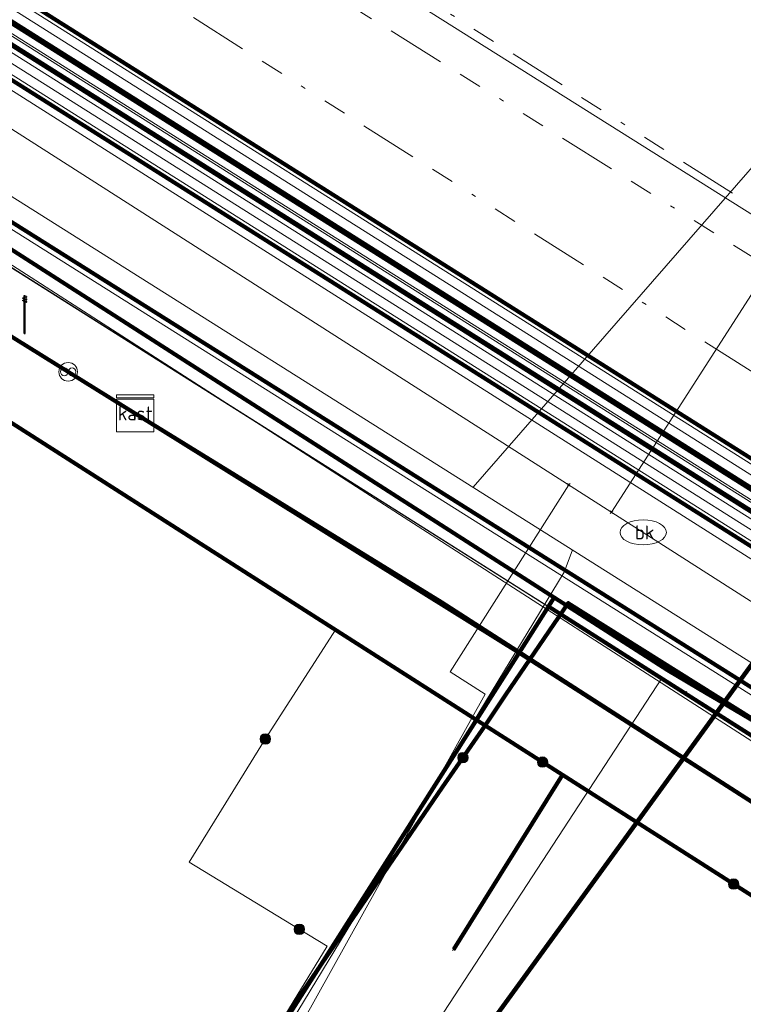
# Model space of a CAD drawing. Header units: metres. Extents: x 153756 to 154348, y 463867 to 464433.
# Tile 16 of 76: x 153898 to 153914, y 464110 to 464131. Entities that reach past the tile are written whole.
import ezdxf
from ezdxf.enums import TextEntityAlignment as Align
from ezdxf.lldxf.tags import DXFTag

# ---------------------------------------------------------------- set-up
doc = ezdxf.new("R2010")
doc.units = ezdxf.units.M
doc.header["$LTSCALE"] = 0.5
doc.linetypes.add('RI-OVERIG-SO', pattern=[17, 5, -2, 2, -2, 0, -2, 2, -2])
doc.layers.get('0').update_dxf_attribs({"linetype": 'CONTINUOUS'})
for name, color, linetype, lineweight in [('B-PV-KL-DATA_COAXKABEL_10_ZIGGO BV-G', 90, 'KL-DATA-SO', 18), ('B-PV-KL-DATA_COAXKABEL_17_ZIGGO BV-G', 90, 'KL-DATA-SO', 18), ('B-PV-KL-DATA_COAXKABEL_42_ZIGGO BV-G', 90, 'KL-DATA-SO', 18), ('B-PV-KL-DATA_COAXKABEL_7_ZIGGO BV-G', 90, 'KL-DATA-SO', 18), ('B-PV-KL-DATA_DUCT_ZIGGO BV-G', 90, 'CONTINUOUS', 100), ('B-PV-KL-DATA_EUROFIBER NEDERLAND BV-G', 90, 'KL-DATA-SO', 18), ('B-PV-KL-DATA_HULPSTUK_EUROFIBER NEDERLAND BV-S', 90, 'CONTINUOUS', 25), ('B-PV-KL-DATA_HULPSTUK_KPN BV-S', 90, 'CONTINUOUS', 25), ('B-PV-KL-DATA_HULPSTUK_ZIGGO BV-S', 90, 'CONTINUOUS', 25), ('B-PV-KL-DATA_KABELBED_KPN BV-G', 90, 'CONTINUOUS', 100), ('B-PV-KL-DATA_KABELBED_ZIGGO BV-G', 90, 'CONTINUOUS', 100), ('B-PV-KL-DATA_MANTELBUIS_FORE FREEDOM BV-G', 90, 'CONTINUOUS', 100), ('B-PV-KL-DATA_MANTELBUIS_ZIGGO BV-G', 90, 'CONTINUOUS', 100), ('B-PV-KL-DATA_REGGEFIBER OPERATOR BV-G', 90, 'KL-DATA-SO', 18), ('B-PV-KL-DATA_STEDIN NETBEHEER BV-G', 90, 'KL-DATA-SO', 18), ('B-PV-KL-ET_HS_50 KV_STEDIN NETBEHEER BV-G', 10, 'KL-HS-SO', 18), ('B-PV-KL-ET_HS_MANTELBUIS_POLYETHYLEEN PE_110_STEDIN NETBEHEER BV-G', 10, 'CONTINUOUS', 100), ('B-PV-KL-ET_HS_MANTELBUIS_POLYETHYLEEN PE_125_STEDIN NETBEHEER BV-G', 10, 'CONTINUOUS', 100), ('B-PV-KL-ET_LS_400 V_STEDIN NETBEHEER BV-G', 190, 'KL-LS-SO', 18), ('B-PV-KL-ET_LS_GEMEENTE AMERSFOORT-S', 190, 'CONTINUOUS', 25), ('B-PV-KL-ET_LS_HULPSTUK_STEDIN NETBEHEER BV-S', 190, 'CONTINUOUS', 25), ('B-PV-KL-ET_LS_MANTELBUIS_POLYETHYLEEN PE_110_STEDIN NETBEHEER BV-G', 190, 'CONTINUOUS', 100), ('B-PV-KL-ET_LS_MANTELBUIS_POLYETHYLEEN PE_125_STEDIN NETBEHEER BV-G', 190, 'CONTINUOUS', 100), ('B-PV-KL-ET_MS_MANTELBUIS_POLYETHYLEEN PE_110_STEDIN NETBEHEER BV-G', 130, 'CONTINUOUS', 100), ('B-PV-KL-ET_MS_MANTELBUIS_POLYETHYLEEN PE_125_STEDIN NETBEHEER BV-G', 130, 'CONTINUOUS', 100), ('B-PV-KL-GAS_LD_GRIJS GIETIJZER_222_STEDIN NETBEHEER BV-G', 50, 'KL-GAS_LD-SO', 18), ('B-PV-KL-GAS_LD_POLYETHYLEEN PE_32_STEDIN NETBEHEER BV-G', 50, 'KL-GAS_LD-SO', 18), ('B-PV-KL-GAS_LD_POLYETHYLEEN PE_40_STEDIN NETBEHEER BV-G', 50, 'KL-GAS_LD-SO', 18), ('B-PV-KL-WATER_150_VITENS-G', 170, 'KL-WATER-SO', 18), ('B-PV-KL-WATER_25_VITENS-G', 170, 'KL-WATER-SO', 18), ('B-PV-KL-WATER_28_VITENS-G', 170, 'KL-WATER-SO', 18), ('B-PV-KL-WATER_HULPSTUK_VITENS-S', 170, 'CONTINUOUS', 25), ('B-PV-KL-WATER_VITENS-S', 170, 'CONTINUOUS', 25), ('B-PV-OG-INFO_STEDIN NETBEHEER BV-G', 7, 'CONTINUOUS', 18), ('B-PV-OG-INFO_VITENS-S', 7, 'CONTINUOUS', 25), ('B-PV-OG-INFO_WARMTEBEDRIJF EDE-GV', 7, 'CONTINUOUS', 18), ('B-PV-RI-VRIJVERVAL_BETON_2000_GEMEENTE AMERSFOORT-G', 210, 'RI-OVERIG-SO', 18), ('B-PV-RI-VRIJVERVAL_BETON_300_GEMEENTE AMERSFOORT-G', 210, 'RI-OVERIG-SO', 18), ('B-PV-RI-VRIJVERVAL_BETON_600_GEMEENTE AMERSFOORT-G', 210, 'RI-OVERIG-SO', 18)]:
    doc.layers.add(name, color=color, linetype=linetype, lineweight=lineweight)
doc.styles.add('NLCS-ISO', font='txt')
tags = doc.linetypes.add('KL-DATA-SO', pattern='A,4,-1,[101,NLCS.SHX,S=0.5,R=0,X=0,Y=0],-1,4,-1,["D",Standard,S=1,R=0,X=-0.25,Y=-0.5],-1.5', length=12.5).pattern_tags.tags
tags[18] = DXFTag(74, 10)
tags = doc.linetypes.add('KL-GAS_LD-SO', pattern='A,4,-1,[69,NLCS.SHX,S=0.5,R=0,X=0,Y=0],-1,4,-1,["L",Standard,S=1,R=0,X=0.25,Y=-0.5],-2', length=13).pattern_tags.tags
tags[18] = DXFTag(74, 10)
tags = doc.linetypes.add('KL-HS-SO', pattern='A,4,-1,[103,NLCS.SHX,S=0.75,R=0,X=0,Y=0],-1,4,-1,["H",Standard,S=1,R=0,X=0,Y=-0.5],-2', length=13).pattern_tags.tags
tags[18] = DXFTag(74, 10)
tags = doc.linetypes.add('KL-LS-SO', pattern='A,4,-1,[103,NLCS.SHX,S=0.75,R=0,X=0,Y=0],-1,4,-1,["L",Standard,S=1,R=0,X=0,Y=-0.5],-2', length=13).pattern_tags.tags
tags[18] = DXFTag(74, 10)
doc.linetypes.add('KL-WATER-SO', pattern='A,7,-0.5,[168,NLCS.SHX,S=0.75,R=0,X=0.75,Y=0],-2', length=9.5)

# ---------------------------------------------------------------- blocks, each defined once
blk = doc.blocks.new('SKL-WTB_HULP_MOF-SO')
at = {"linetype": 'ByBlock', "lineweight": 18}
h = blk.add_hatch(color=0, dxfattribs=at)
h.dxf.hatch_style = 1
h.paths.add_polyline_path([(-0.5625, 0, 1), (0.5625, 0, 1)])
at = {"color": 0, "linetype": 'ByBlock', "lineweight": 18}
blk.add_circle((0, 0), 0.5625, dxfattribs=at)
at = {"color": 0, "linetype": 'ByBlock', "lineweight": 18, "style": 'NLCS-ISO', "flags": 1}
for tag, p in [('TYPE', (1.5, 0)), ('LABEL', (1.5, -1.5)), ('OMSCHRIJVING', (1.5, -3))]:
    blk.add_attdef(tag, p, '', height=1, dxfattribs=at)
blk = doc.blocks.new('SKL-WTB_HULP_OVERLENGTE-SO')
at = {"color": 0, "linetype": 'ByBlock', "lineweight": 18}
for centre, radius in [((0, 0), 1), ((-0.42, 0), 0.417), ((0.42, 0), 0.417)]:
    blk.add_circle(centre, radius, dxfattribs=at)
at = {"color": 0, "linetype": 'ByBlock', "lineweight": 18, "style": 'NLCS-ISO', "flags": 1}
for tag, p in [('TYPE', (1.5, 0)), ('LABEL', (1.5, -1.5)), ('OMSCHRIJVING', (1.5, -3))]:
    blk.add_attdef(tag, p, '', height=1, dxfattribs=at)
blk = doc.blocks.new('SKL-WTB_HULP_KAST-SO')
at = {"color": 0, "linetype": 'ByBlock', "lineweight": 18}
for points in [[(-2, 2), (2, 2), (2, 1.68), (-2, 1.68)], [(-2, 1.52), (2, 1.52), (2, -2), (-2, -2)]]:
    blk.add_lwpolyline(points, close=True, dxfattribs=at)
at = {"color": 0, "linetype": 'ByBlock', "lineweight": 18, "style": 'NLCS-ISO'}
blk.add_text('kast', height=1.5, dxfattribs=at).set_placement((0, 0), align=Align.MIDDLE_CENTER)
at = {"color": 0, "linetype": 'ByBlock', "lineweight": 18, "style": 'NLCS-ISO', "flags": 1}
for tag, p in [('TYPE', (2.5, 0)), ('LABEL', (2.5, -1.5)), ('OMSCHRIJVING', (2.5, -3))]:
    blk.add_attdef(tag, p, '', height=1, dxfattribs=at)
blk = doc.blocks.new('SKL-WATER_BRANDKRAAN_BRANDPUT-SO')
at = {"color": 0, "linetype": 'ByBlock', "lineweight": 18}
blk.add_ellipse((0, 0), major_axis=(2.5, 0), ratio=0.54, dxfattribs=at)
at = {"color": 0, "linetype": 'ByBlock', "lineweight": 18, "style": 'NLCS-ISO'}
blk.add_text('bk', height=1.5, dxfattribs=at).set_placement((0.16, 0), align=Align.MIDDLE_CENTER)
blk = doc.blocks.new('SKL-WTB_HULP_OVERIG-SO')
at = {"color": 0, "linetype": 'ByBlock', "lineweight": 18}
for points in [[(-0.14, 0.14), (0.14, -0.14)], [(0.14, 0.14), (-0.14, -0.14)]]:
    blk.add_lwpolyline(points, dxfattribs=at)
at = {"color": 0, "linetype": 'ByBlock', "lineweight": 18, "style": 'NLCS-ISO', "flags": 1}
for tag, p in [('TYPE', (1.5, 0)), ('LABEL', (1.5, -1.5)), ('OMSCHRIJVING', (1.5, -3))]:
    blk.add_attdef(tag, p, '', height=1, dxfattribs=at)
blk = doc.blocks.new('SKL-ET_LS_MAST-SO')
for p, q in [((-0.05, 2.07), (0.05, 2.07)), ((-0.05, -2), (0.05, -2))]:
    blk.add_line(p, q)
for points in [[(-0.18, 1.76), (-0.22, 1.76), (-0.22, 1.84), (-0.18, 1.84), (-0.18, 1.79)], [(-0.18, 1.49), (-0.22, 1.49), (-0.22, 1.57), (-0.18, 1.57), (-0.18, 1.52)], [(-0.18, 1.79), (-0.05, 1.79)], [(-0.18, 1.76), (-0.05, 1.76)], [(-0.18, 1.52), (-0.05, 1.52)], [(-0.18, 1.49), (-0.05, 1.49)], [(-0.05, -2), (-0.05, 2.07)], [(0.05, -2), (0.05, 2.07)], [(0.18, 1.92), (0.05, 1.92)], [(0.18, 1.89), (0.05, 1.89)], [(0.18, 1.66), (0.05, 1.66)], [(0.18, 1.63), (0.05, 1.63)], [(0.18, 1.39), (0.05, 1.39)], [(0.18, 1.36), (0.05, 1.36)], [(0.18, 1.89), (0.22, 1.89), (0.22, 1.97), (0.18, 1.97), (0.18, 1.92)], [(0.18, 1.63), (0.22, 1.63), (0.22, 1.71), (0.18, 1.71), (0.18, 1.66)], [(0.18, 1.36), (0.22, 1.36), (0.22, 1.44), (0.18, 1.44), (0.18, 1.39)]]:
    blk.add_lwpolyline(points)
blk = doc.blocks.new('SOG-INFO_OVERIG-SO')
at = {"color": 0, "linetype": 'ByBlock', "lineweight": 18}
for points in [[(-0.14, 0.14), (0.14, -0.14)], [(0.14, 0.14), (-0.14, -0.14)]]:
    blk.add_lwpolyline(points, dxfattribs=at)
at = {"color": 0, "linetype": 'ByBlock', "lineweight": 18, "style": 'NLCS-ISO', "flags": 1}
for tag, p in [('TYPE', (1.5, 0)), ('LABEL', (1.5, -1.5)), ('OMSCHRIJVING', (1.5, -3))]:
    blk.add_attdef(tag, p, '', height=1, dxfattribs=at)

msp = doc.modelspace()

# ---------------------------------------------------------------- linework, layer by layer
at = {"layer": 'B-PV-KL-DATA_COAXKABEL_10_ZIGGO BV-G', "ltscale": 0.5, "flags": 128}
for points in [[(153921.457, 464110.952), (153921.767, 464111.44), (153914.683, 464115.945), (153912.432, 464117.272), (153890.618, 464131.247), (153889.753, 464129.89), (153888.85, 464130.489), (153865.98, 464144.862)], [(153921.457, 464110.952), (153921.767, 464111.44), (153914.683, 464115.945), (153912.432, 464117.272), (153890.618, 464131.247), (153889.753, 464129.89), (153888.85, 464130.489), (153865.98, 464144.862)], [(153921.457, 464110.952), (153921.604, 464111.184), (153909.867, 464118.641), (153909.234, 464117.644), (153907.563, 464118.737), (153905.898, 464119.741), (153892.837, 464127.841), (153888.869, 464130.477), (153865.98, 464144.862)]]:
    msp.add_lwpolyline(points, dxfattribs=at)
at = {"layer": 'B-PV-KL-DATA_COAXKABEL_17_ZIGGO BV-G', "ltscale": 0.5, "flags": 128}
for points in [[(153919.76, 464112.039), (153920.067, 464112.521), (153914.683, 464115.945), (153912.432, 464117.272), (153890.044, 464131.615), (153879.959, 464137.873), (153873.073, 464142.258), (153870.471, 464143.941), (153866.833, 464146.207)], [(153921.457, 464110.952), (153921.767, 464111.44), (153914.683, 464115.945), (153912.432, 464117.272), (153890.044, 464131.615), (153879.959, 464137.873), (153873.073, 464142.258), (153870.471, 464143.941), (153866.833, 464146.207)], [(153921.457, 464110.952), (153921.767, 464111.44), (153914.683, 464115.945), (153912.432, 464117.272), (153890.044, 464131.615), (153879.959, 464137.873), (153873.073, 464142.258), (153870.471, 464143.941), (153866.833, 464146.207)], [(153919.76, 464112.039), (153920.067, 464112.521), (153914.683, 464115.945), (153912.432, 464117.272), (153890.618, 464131.247), (153889.753, 464129.89), (153888.85, 464130.489), (153865.98, 464144.862)]]:
    msp.add_lwpolyline(points, dxfattribs=at)
at = {"layer": 'B-PV-KL-DATA_COAXKABEL_42_ZIGGO BV-G', "ltscale": 0.5, "flags": 128}
msp.add_lwpolyline([(153919.76, 464112.039), (153919.49, 464111.614), (153918.716, 464110.414), (153918.348, 464110.648), (153915.932, 464113.356), (153911.047, 464116.458), (153907.563, 464118.737), (153905.898, 464119.741), (153892.837, 464127.841), (153888.869, 464130.477), (153865.98, 464144.862)], dxfattribs=at)
at = {"layer": 'B-PV-KL-DATA_COAXKABEL_7_ZIGGO BV-G', "ltscale": 0.5, "flags": 128}
for points in [[(153866.165, 464137.242), (153865.912, 464137.404), (153869.291, 464142.782), (153888.85, 464130.489), (153889.753, 464129.89), (153890.618, 464131.247), (153912.432, 464117.272), (153914.683, 464115.945), (153921.767, 464111.44), (153921.457, 464110.952)], [(153921.457, 464110.952), (153921.604, 464111.184), (153909.867, 464118.641), (153909.234, 464117.644), (153907.563, 464118.737), (153905.898, 464119.741), (153899.515, 464123.7)]]:
    msp.add_lwpolyline(points, dxfattribs=at)
at = {"layer": 'B-PV-KL-DATA_DUCT_ZIGGO BV-G', "ltscale": 0.5, "flags": 128}
for points in [[(153966.46, 464082.938), (153944.243, 464097.04), (153939.244, 464100.264), (153926.209, 464108.615), (153914.683, 464115.945), (153912.432, 464117.272), (153890.618, 464131.247), (153889.812, 464131.759), (153879.618, 464138.09), (153873.529, 464141.968), (153870.471, 464143.941), (153866.833, 464146.207)], [(153966.46, 464082.938), (153944.243, 464097.04), (153939.244, 464100.264), (153926.209, 464108.615), (153914.683, 464115.945), (153912.432, 464117.272), (153890.618, 464131.247), (153889.812, 464131.759), (153879.618, 464138.09), (153873.529, 464141.968), (153870.471, 464143.941), (153866.833, 464146.207)], [(153966.46, 464082.938), (153944.243, 464097.04), (153939.244, 464100.264), (153926.209, 464108.615), (153914.683, 464115.945), (153912.432, 464117.272), (153890.618, 464131.247), (153889.812, 464131.759), (153879.618, 464138.09), (153873.529, 464141.968), (153870.471, 464143.941), (153866.833, 464146.207)], [(153966.46, 464082.938), (153944.243, 464097.04), (153939.244, 464100.264), (153926.209, 464108.615), (153914.683, 464115.945), (153912.432, 464117.272), (153890.618, 464131.247), (153889.812, 464131.759), (153879.618, 464138.09), (153873.529, 464141.968), (153870.471, 464143.941), (153866.833, 464146.207)], [(153966.46, 464082.938), (153944.243, 464097.04), (153939.244, 464100.264), (153926.209, 464108.615), (153914.683, 464115.945), (153912.432, 464117.272), (153890.618, 464131.247), (153889.812, 464131.759), (153879.618, 464138.09), (153873.529, 464141.968), (153870.471, 464143.941), (153866.833, 464146.207)], [(153966.46, 464082.938), (153944.243, 464097.04), (153939.244, 464100.264), (153926.209, 464108.615), (153914.683, 464115.945), (153912.432, 464117.272), (153890.618, 464131.247), (153889.812, 464131.759), (153879.618, 464138.09), (153873.529, 464141.968), (153870.471, 464143.941), (153866.833, 464146.207)], [(153966.46, 464082.938), (153944.243, 464097.04), (153939.244, 464100.264), (153926.209, 464108.615), (153914.683, 464115.945), (153912.432, 464117.272), (153890.618, 464131.247), (153889.812, 464131.759), (153879.618, 464138.09), (153873.529, 464141.968), (153870.471, 464143.941), (153866.833, 464146.207)], [(153966.46, 464082.938), (153944.243, 464097.04), (153939.244, 464100.264), (153926.209, 464108.615), (153914.683, 464115.945), (153912.432, 464117.272), (153890.618, 464131.247), (153889.812, 464131.759), (153879.618, 464138.09), (153873.529, 464141.968), (153870.471, 464143.941), (153866.833, 464146.207)], [(153966.46, 464082.938), (153944.243, 464097.04), (153939.244, 464100.264), (153926.209, 464108.615), (153914.683, 464115.945), (153912.432, 464117.272), (153890.618, 464131.247), (153889.812, 464131.759), (153879.618, 464138.09), (153873.529, 464141.968), (153870.471, 464143.941), (153866.833, 464146.207)], [(153966.46, 464082.938), (153944.243, 464097.04), (153939.244, 464100.264), (153926.209, 464108.615), (153914.683, 464115.945), (153912.432, 464117.272), (153890.618, 464131.247), (153889.812, 464131.759), (153879.618, 464138.09), (153873.529, 464141.968), (153870.471, 464143.941), (153866.833, 464146.207)], [(153966.46, 464082.938), (153944.243, 464097.04), (153939.244, 464100.264), (153926.209, 464108.615), (153914.683, 464115.945), (153912.432, 464117.272), (153890.618, 464131.247), (153889.812, 464131.759), (153879.618, 464138.09), (153873.529, 464141.968), (153870.471, 464143.941), (153866.833, 464146.207)], [(153973.272, 464077.672), (153973.656, 464078.288), (153966.46, 464082.938), (153944.243, 464097.04), (153939.244, 464100.264), (153926.209, 464108.615), (153914.683, 464115.945), (153912.432, 464117.272), (153890.618, 464131.247), (153889.812, 464131.759), (153879.618, 464138.09), (153873.529, 464141.968), (153870.471, 464143.941), (153866.833, 464146.207)], [(153966.46, 464082.938), (153944.243, 464097.04), (153939.244, 464100.264), (153926.209, 464108.615), (153914.683, 464115.945), (153912.432, 464117.272), (153890.618, 464131.247), (153889.812, 464131.759), (153879.618, 464138.09), (153873.529, 464141.968), (153870.471, 464143.941), (153866.833, 464146.207)], [(153973.272, 464077.672), (153973.656, 464078.288), (153966.46, 464082.938), (153944.243, 464097.04), (153939.244, 464100.264), (153926.209, 464108.615), (153914.683, 464115.945), (153912.432, 464117.272), (153890.618, 464131.247), (153889.812, 464131.759), (153879.618, 464138.09), (153873.529, 464141.968), (153870.471, 464143.941), (153866.833, 464146.207)], [(153973.272, 464077.672), (153973.656, 464078.288), (153971.47, 464079.701), (153926.209, 464108.615), (153914.683, 464115.945), (153912.432, 464117.272), (153890.618, 464131.247), (153879.959, 464137.873), (153866.845, 464146.226)], [(153971.47, 464079.701), (153926.209, 464108.615), (153914.683, 464115.945), (153912.432, 464117.272), (153890.618, 464131.247), (153879.959, 464137.873), (153866.845, 464146.226)], [(153866.845, 464146.226), (153879.959, 464137.873), (153890.618, 464131.247), (153912.432, 464117.272), (153914.683, 464115.945), (153926.209, 464108.615), (153971.47, 464079.701)], [(153865.979, 464144.862), (153876.071, 464138.522), (153889.753, 464129.89), (153890.618, 464131.247), (153912.432, 464117.272), (153914.683, 464115.945), (153920.067, 464112.521), (153919.76, 464112.039)], [(153886.467, 464124.734), (153890.618, 464131.247), (153912.432, 464117.272), (153914.683, 464115.945), (153926.209, 464108.615), (153971.47, 464079.701), (153973.656, 464078.288), (153973.272, 464077.672)], [(153973.272, 464077.672), (153973.656, 464078.288), (153971.47, 464079.701), (153926.209, 464108.615), (153914.683, 464115.945), (153912.432, 464117.272), (153909.992, 464118.835), (153902.735, 464107.415), (153905.353, 464105.753), (153904.655, 464104.656)], [(153973.272, 464077.672), (153972.673, 464076.711), (153961.183, 464084.055), (153951.521, 464089.89), (153943.913, 464096.607), (153939.116, 464100.059), (153909.867, 464118.641), (153902.735, 464107.415), (153905.353, 464105.753), (153904.655, 464104.656)]]:
    msp.add_lwpolyline(points, dxfattribs=at)
at = {"layer": 'B-PV-KL-DATA_EUROFIBER NEDERLAND BV-G', "ltscale": 0.5, "flags": 128}
for points in [[(153973.11, 464077.36), (153972.59, 464077.67), (153972.65, 464079.96), (153971.7, 464080.5), (153967.4, 464083.2), (153944.3, 464097.3), (153917.1, 464115.1), (153888.9, 464132.8), (153884.7, 464135.5), (153867.055, 464146.557)], [(153867.055, 464146.557), (153884.7, 464135.5), (153888.9, 464132.8), (153917.1, 464115.1), (153944.3, 464097.3), (153967.4, 464083.2), (153971.7, 464080.5), (153972.651, 464079.959), (153972.593, 464077.673), (153973.105, 464077.359)], [(153867.055, 464146.557), (153884.7, 464135.5), (153888.9, 464132.8), (153917.1, 464115.1), (153944.3, 464097.3), (153967.4, 464083.2), (153971.7, 464080.5), (153972.65, 464079.96), (153972.59, 464077.67), (153973.11, 464077.36), (153973.62, 464077.05), (153975.55, 464078.18), (153977.2, 464077.2), (153981.4, 464074.6), (153988.6, 464070), (153993.1, 464065.9), (154000, 464059.3), (154019.3, 464040.9), (154026.2, 464036.6), (154030.8, 464033.7), (154039.3, 464028.3), (154056.5, 464017.1), (154069.8, 464003.9), (154072.9, 464000), (154076.1, 463996.1), (154084.6, 463984.2), (154086.6, 463981.4), (154088.6, 463978.6), (154090.6, 463975.8), (154092.5, 463972.9), (154094.3, 463970), (154094.4, 463970), (154101.2, 463958.6), (154104.8, 463951.6), (154104.7, 463951.6), (154105.2, 463950.8), (154107.6, 463946.1), (154109.7, 463941.8), (154109.9, 463941.4), (154113.8, 463933.2), (154119.9, 463920.6), (154124.385, 463911.354)], [(153973.1, 464077.4), (153972.6, 464077.7), (153972.1, 464078), (153971.9, 464078), (153971.7, 464077.9), (153970.6, 464077.1), (153970.4, 464077), (153970.2, 464077), (153970.1, 464077), (153960.6, 464083.1), (153954.1, 464087.4), (153951.4, 464089.7), (153943.8, 464096.4), (153938.8, 464100.4), (153912.8, 464116.8), (153912.3, 464117.1), (153894.7, 464128.2), (153889.4, 464131.8), (153879.9, 464138.1), (153873, 464142.3), (153866.846, 464146.229)], [(153894.71, 464128.21), (153912.31, 464117.096), (153912.823, 464116.782)], [(153902.986, 464101.476), (153904.37, 464103.67), (153904.47, 464103.86), (153904.47, 464104.13), (153904.36, 464104.5), (153904.34, 464104.74), (153904.37, 464104.94), (153912.31, 464117.1), (153912.82, 464116.78), (153938.78, 464100.39), (153943.75, 464096.35), (153951.42, 464089.73), (153954.11, 464087.4), (153960.62, 464083.11), (153970.12, 464077.02), (153970.25, 464076.97), (153970.39, 464076.98), (153970.57, 464077.05), (153971.73, 464077.9), (153971.9, 464077.98), (153972.08, 464077.99), (153972.59, 464077.67), (153973.11, 464077.36)], [(153912.823, 464116.782), (153912.31, 464117.096), (153904.369, 464104.939), (153904.335, 464104.743), (153904.356, 464104.496), (153904.469, 464104.131), (153904.473, 464103.861), (153904.374, 464103.667)], [(153912.823, 464116.782), (153938.777, 464100.389), (153943.755, 464096.352), (153951.419, 464089.727), (153954.109, 464087.401), (153960.619, 464083.111), (153970.123, 464077.016), (153970.248, 464076.972), (153970.394, 464076.978), (153970.569, 464077.054), (153971.729, 464077.9), (153971.9, 464077.983), (153972.082, 464077.986), (153972.593, 464077.673), (153973.105, 464077.359)]]:
    msp.add_lwpolyline(points, dxfattribs=at)
at = {"layer": 'B-PV-KL-DATA_KABELBED_KPN BV-G', "ltscale": 0.5, "flags": 128}
for points in [[(153894.647, 464129.217), (153917.051, 464115.132), (153944.335, 464097.285), (153967.318, 464083.09), (153981.115, 464074.243), (153981.115, 464074.242)], [(153908.506, 464116.078), (153892.852, 464126.071), (153892.733, 464126.147), (153892.7, 464126.168)], [(153908.506, 464116.078), (153908.949, 464116.748), (153910.295, 464118.716), (153920.622, 464112.234), (153929.374, 464106.641), (153927.641, 464103.908)], [(153902.371, 464107.139), (153907.578, 464114.745), (153908.506, 464116.078)], [(153908.506, 464116.078), (153910.173, 464115.014)], [(153907.829, 464111.258), (153910.173, 464115.014)], [(153927.641, 464103.908), (153915.015, 464111.924), (153910.173, 464115.014)]]:
    msp.add_lwpolyline(points, dxfattribs=at)
at = {"layer": 'B-PV-KL-DATA_KABELBED_ZIGGO BV-G', "ltscale": 0.5, "flags": 128}
for points in [[(153909.992, 464118.835), (153890.618, 464131.247)], [(153899.515, 464123.7), (153892.837, 464127.841), (153889.753, 464129.89)], [(153900.959, 464122.804), (153899.515, 464123.7)], [(153909.234, 464117.644), (153900.959, 464122.804)], [(153909.867, 464118.641), (153909.992, 464118.835)], [(153912.432, 464117.272), (153909.992, 464118.835)], [(153909.867, 464118.641), (153909.234, 464117.644)], [(153909.867, 464118.641), (153917.923, 464113.523)], [(153909.234, 464117.644), (153902.735, 464107.415), (153905.353, 464105.753), (153904.655, 464104.656)], [(153915.759, 464113.467), (153909.234, 464117.644)], [(153912.857, 464117.021), (153912.432, 464117.272)], [(153913.282, 464116.771), (153912.857, 464117.021)], [(153913.718, 464116.514), (153913.282, 464116.771)], [(153914.162, 464116.252), (153913.718, 464116.514)]]:
    msp.add_lwpolyline(points, dxfattribs=at)
at = {"layer": 'B-PV-KL-DATA_MANTELBUIS_FORE FREEDOM BV-G', "ltscale": 0.5, "flags": 128}
msp.add_lwpolyline([(153923.6, 464130.25), (153914.599, 464117.88), (153905.597, 464105.513)], dxfattribs=at)
at = {"layer": 'B-PV-KL-DATA_MANTELBUIS_ZIGGO BV-G', "ltscale": 0.5, "flags": 128}
msp.add_lwpolyline([(153915.759, 464113.467), (153907.563, 464118.737), (153900.959, 464122.804)], dxfattribs=at)
at = {"layer": 'B-PV-KL-DATA_REGGEFIBER OPERATOR BV-G', "ltscale": 0.5, "flags": 128}
for points in [[(153988.897, 464056.043), (153990.831, 464058.43), (153991.751, 464060.006), (153991.198, 464062.163), (153990.766, 464062.853), (153990.083, 464063.941), (153986.373, 464067.277), (153984.878, 464068.376), (153982.418, 464069.87), (153979.959, 464071.365), (153977.204, 464072.951), (153974.451, 464074.537), (153972.36, 464075.933), (153970.27, 464077.33), (153967.322, 464079.236), (153964.373, 464081.142), (153959.359, 464084.511), (153954.345, 464087.879), (153952.664, 464088.94), (153950.982, 464090.001), (153947.622, 464093.184), (153944.474, 464096.167), (153944.262, 464096.367), (153941.776, 464098.512), (153939.289, 464100.657), (153919.366, 464113.508), (153890.102, 464131.928), (153880.083, 464138.344), (153873.223, 464142.693), (153870.385, 464144.429), (153867.042, 464146.537)], [(153941.776, 464098.512), (153939.289, 464100.657), (153919.366, 464113.508), (153890.102, 464131.928), (153880.083, 464138.344), (153873.223, 464142.693), (153870.385, 464144.429), (153867.042, 464146.537)]]:
    msp.add_lwpolyline(points, dxfattribs=at)
at = {"layer": 'B-PV-KL-DATA_STEDIN NETBEHEER BV-G', "ltscale": 0.5, "flags": 128}
msp.add_lwpolyline([(153868.933, 464149.518), (153871.207, 464148.082), (153992.997, 464071.272), (154018.009, 464054.721), (154032.252, 464043.728), (154056.605, 464021.476), (154060.747, 464017.144), (154072.629, 464003.712), (154091.833, 463977.529), (154096.909, 463969.797), (154106.625, 463953.097), (154119.665, 463926.186), (154125.852, 463914.072)], dxfattribs=at)
at = {"layer": 'B-PV-KL-ET_HS_50 KV_STEDIN NETBEHEER BV-G', "ltscale": 0.5, "flags": 128}
for points in [[(153869.282, 464150.067), (153871.554, 464148.632), (153993.351, 464071.818), (154018.386, 464055.25), (154032.671, 464044.226), (154057.06, 464021.941), (154061.225, 464017.583), (154073.133, 464004.121), (154092.583, 463978.027), (154097.676, 463970.267), (154107.069, 463953.328), (154120.156, 463926.432), (154126.169, 463914.659)], [(153869.175, 464149.898), (153871.447, 464148.463), (153993.242, 464071.65), (154018.27, 464055.087), (154032.542, 464044.073), (154056.92, 464021.798), (154061.078, 464017.448), (154072.978, 464003.995), (154092.416, 463977.917), (154097.505, 463970.163), (154106.894, 463953.231), (154119.977, 463926.343), (154126.053, 463914.445)], [(154125.88, 463914.125), (154119.709, 463926.209), (154106.626, 463953.097), (154097.251, 463970.004), (154092.16, 463977.76), (154072.745, 464003.806), (154060.857, 464017.245), (154056.71, 464021.583), (154032.349, 464043.843), (154018.096, 464054.843), (153993.079, 464071.398), (153871.287, 464148.209), (153869.014, 464149.645)], [(153869.067, 464149.729), (153871.34, 464148.294), (153993.133, 464071.482), (154018.154, 464054.924), (154032.413, 464043.92), (154056.78, 464021.655), (154060.931, 464017.313), (154072.823, 464003.869), (154092.249, 463977.807), (154097.334, 463970.059), (154106.719, 463953.134), (154119.798, 463926.254), (154125.938, 463914.231)], [(153868.907, 464149.476), (153871.18, 464148.04), (153992.97, 464071.23), (154017.98, 464054.68), (154032.22, 464043.69), (154056.57, 464021.44), (154060.71, 464017.11), (154072.59, 464003.68), (154092, 463977.64), (154097.08, 463969.9), (154106.446, 463953.009), (154119.53, 463926.12), (154125.765, 463913.911)], [(153868.746, 464149.222), (153871.02, 464147.786), (153992.807, 464070.978), (154017.806, 464054.436), (154032.027, 464043.46), (154056.36, 464021.225), (154060.489, 464016.907), (154072.357, 464003.491), (154091.751, 463977.473), (154093.123, 463975.383), (154093.63, 463974.519), (154094.642, 463972.976), (154095.239, 463972.159), (154096.824, 463969.744), (154100.257, 463963.553), (154100.7, 463962.65), (154101.148, 463961.843)], [(154125.65, 463913.697), (154119.351, 463926.031), (154106.266, 463952.921), (154096.909, 463969.796), (154091.84, 463977.52), (154072.435, 464003.554), (154060.563, 464016.975), (154056.43, 464021.297), (154032.091, 464043.537), (154017.864, 464054.517), (153992.861, 464071.062), (153871.073, 464147.871), (153868.799, 464149.307)], [(153868.639, 464149.053), (153870.913, 464147.617), (153992.698, 464070.81), (154017.69, 464054.273), (154031.898, 464043.307), (154056.22, 464021.082), (154060.342, 464016.772), (154072.202, 464003.365), (154091.584, 463977.363), (154094.011, 463973.666)], [(153868.531, 464148.885), (153870.806, 464147.448), (153992.589, 464070.642), (154017.574, 464054.11), (154031.769, 464043.154), (154056.08, 464020.939), (154060.195, 464016.637), (154072.047, 464003.239), (154091.417, 463977.253), (154092.789, 463975.163), (154093.379, 463974.355), (154094.392, 463972.812), (154094.893, 463971.957), (154096.488, 463969.527), (154099.911, 463963.351), (154100.438, 463962.505), (154101.333, 463960.891), (154101.774, 463959.992), (154105.823, 463952.689), (154118.905, 463925.807), (154125.362, 463913.163)]]:
    msp.add_lwpolyline(points, dxfattribs=at)
at = {"layer": 'B-PV-KL-ET_HS_MANTELBUIS_POLYETHYLEEN PE_110_STEDIN NETBEHEER BV-G', "ltscale": 0.5, "flags": 128}
for points in [[(154091.994, 463977.647), (154072.785, 464003.838), (154060.894, 464017.279), (154056.745, 464021.619), (154032.381, 464043.881), (154018.125, 464054.884), (153993.106, 464071.44), (153871.314, 464148.251), (153869.041, 464149.687)], [(153868.826, 464149.349), (153871.1, 464147.913), (153992.888, 464071.104), (154017.893, 464054.558), (154032.123, 464043.575), (154056.465, 464021.333), (154060.6, 464017.009), (154072.473, 464003.586), (154091.672, 463977.411), (154091.994, 463977.647)]]:
    msp.add_lwpolyline(points, dxfattribs=at)
at = {"layer": 'B-PV-KL-ET_HS_MANTELBUIS_POLYETHYLEEN PE_125_STEDIN NETBEHEER BV-G', "ltscale": 0.5, "flags": 128}
msp.add_lwpolyline([(153868.478, 464148.8), (153870.753, 464147.363), (153992.536, 464070.558), (154017.514, 464054.029), (154031.705, 464043.077), (154056.01, 464020.868), (154060.121, 464016.568), (154071.969, 464003.175), (154091.359, 463977.162), (154092.641, 463978.118), (154073.211, 464004.185), (154061.299, 464017.652), (154057.13, 464022.012), (154032.735, 464044.303), (154018.446, 464055.331), (153993.404, 464071.902), (153871.607, 464148.717), (153869.335, 464150.152)], dxfattribs=at)
at = {"layer": 'B-PV-KL-ET_LS_400 V_STEDIN NETBEHEER BV-G', "ltscale": 0.5, "flags": 128}
for points in [[(153997.335, 464067.65), (153950.19, 464096.865), (153942.267, 464101.758), (153927.085, 464111.521), (153876.723, 464143.439), (153868.428, 464148.721)], [(153883.934, 464131.718), (153885.615, 464130.633), (153905.293, 464118.164), (153903.764, 464115.787)], [(153890.89, 464130.758), (153930.004, 464105.603), (153922.319, 464093.495)], [(153903.764, 464115.787), (153902.121, 464113.132), (153904.497, 464111.686)], [(153904.497, 464111.686), (153905.095, 464111.321), (153902.088, 464106.398)]]:
    msp.add_lwpolyline(points, dxfattribs=at)
at = {"layer": 'B-PV-KL-ET_LS_MANTELBUIS_POLYETHYLEEN PE_110_STEDIN NETBEHEER BV-G', "ltscale": 0.5, "flags": 128}
for points in [[(154091.994, 463977.647), (154072.785, 464003.838), (154060.894, 464017.279), (154056.745, 464021.619), (154032.381, 464043.881), (154018.125, 464054.884), (153993.106, 464071.44), (153871.314, 464148.251), (153869.041, 464149.687)], [(153868.826, 464149.349), (153871.1, 464147.913), (153992.888, 464071.104), (154017.893, 464054.558), (154032.123, 464043.575), (154056.465, 464021.333), (154060.6, 464017.009), (154072.473, 464003.586), (154091.672, 463977.411), (154091.994, 463977.647)]]:
    msp.add_lwpolyline(points, dxfattribs=at)
at = {"layer": 'B-PV-KL-ET_LS_MANTELBUIS_POLYETHYLEEN PE_125_STEDIN NETBEHEER BV-G', "ltscale": 0.5, "flags": 128}
msp.add_lwpolyline([(153868.478, 464148.8), (153870.753, 464147.363), (153992.536, 464070.558), (154017.514, 464054.029), (154031.705, 464043.077), (154056.01, 464020.868), (154060.121, 464016.568), (154071.969, 464003.175), (154091.359, 463977.162), (154092.641, 463978.118), (154073.211, 464004.185), (154061.299, 464017.652), (154057.13, 464022.012), (154032.735, 464044.303), (154018.446, 464055.331), (153993.404, 464071.902), (153871.607, 464148.717), (153869.335, 464150.152)], dxfattribs=at)
at = {"layer": 'B-PV-KL-ET_MS_MANTELBUIS_POLYETHYLEEN PE_110_STEDIN NETBEHEER BV-G', "ltscale": 0.5, "flags": 128}
for points in [[(154091.994, 463977.647), (154072.785, 464003.838), (154060.894, 464017.279), (154056.745, 464021.619), (154032.381, 464043.881), (154018.125, 464054.884), (153993.106, 464071.44), (153871.314, 464148.251), (153869.041, 464149.687)], [(153868.826, 464149.349), (153871.1, 464147.913), (153992.888, 464071.104), (154017.893, 464054.558), (154032.123, 464043.575), (154056.465, 464021.333), (154060.6, 464017.009), (154072.473, 464003.586), (154091.672, 463977.411), (154091.994, 463977.647)]]:
    msp.add_lwpolyline(points, dxfattribs=at)
at = {"layer": 'B-PV-KL-ET_MS_MANTELBUIS_POLYETHYLEEN PE_125_STEDIN NETBEHEER BV-G', "ltscale": 0.5, "flags": 128}
msp.add_lwpolyline([(153868.478, 464148.8), (153870.753, 464147.363), (153992.536, 464070.558), (154017.514, 464054.029), (154031.705, 464043.077), (154056.01, 464020.868), (154060.121, 464016.568), (154071.969, 464003.175), (154091.359, 463977.162), (154092.641, 463978.118), (154073.211, 464004.185), (154061.299, 464017.652), (154057.13, 464022.012), (154032.735, 464044.303), (154018.446, 464055.331), (153993.404, 464071.902), (153871.607, 464148.717), (153869.335, 464150.152)], dxfattribs=at)
at = {"layer": 'B-PV-KL-GAS_LD_GRIJS GIETIJZER_222_STEDIN NETBEHEER BV-G', "ltscale": 0.5, "flags": 128}
msp.add_lwpolyline([(153867.333, 464146.996), (153926.802, 464109.515)], dxfattribs=at)
at = {"layer": 'B-PV-KL-GAS_LD_POLYETHYLEEN PE_32_STEDIN NETBEHEER BV-G', "ltscale": 0.5, "flags": 128}
msp.add_lwpolyline([(153902.258, 464106.287), (153910.208, 464119.383), (153910.383, 464119.864)], dxfattribs=at)
at = {"layer": 'B-PV-KL-GAS_LD_POLYETHYLEEN PE_40_STEDIN NETBEHEER BV-G', "ltscale": 0.5, "flags": 128}
msp.add_lwpolyline([(153925.222, 464140.38), (153920.133, 464134.855), (153908.243, 464121.212)], dxfattribs=at)
at = {"layer": 'B-PV-KL-WATER_150_VITENS-G', "ltscale": 0.5, "flags": 128}
for points in [[(153911.909, 464120.24), (153868.107, 464148.216)], [(153935.574, 464105.125), (153911.909, 464120.24)]]:
    msp.add_lwpolyline(points, dxfattribs=at)
at = {"layer": 'B-PV-KL-WATER_25_VITENS-G', "ltscale": 0.5, "flags": 128}
msp.add_lwpolyline([(153910.304, 464121.265), (153907.746, 464117.237), (153908.506, 464116.754), (153902.564, 464106.089)], dxfattribs=at)
at = {"layer": 'B-PV-KL-WATER_28_VITENS-G', "ltscale": 0.5, "flags": 128}
msp.add_lwpolyline([(153911.223, 464120.678), (153920.262, 464134.736), (153925.222, 464140.38)], dxfattribs=at)
at = {"layer": 'B-PV-OG-INFO_STEDIN NETBEHEER BV-G', "ltscale": 0.5, "flags": 128}
for points in [[(153868.478, 464148.8), (153870.753, 464147.363), (153992.536, 464070.558), (154017.514, 464054.029), (154031.705, 464043.077), (154056.01, 464020.868), (154060.121, 464016.568), (154071.969, 464003.175), (154091.359, 463977.162), (154092.641, 463978.118), (154073.211, 464004.185), (154061.299, 464017.652), (154057.13, 464022.012), (154032.735, 464044.303), (154018.446, 464055.331), (153993.404, 464071.902), (153871.607, 464148.717), (153869.335, 464150.152)], [(153868.478, 464148.8), (153870.753, 464147.363), (153992.536, 464070.558), (154017.514, 464054.029), (154031.705, 464043.077), (154056.01, 464020.868), (154060.121, 464016.568), (154071.969, 464003.175), (154091.359, 463977.162), (154092.641, 463978.118), (154073.211, 464004.185), (154061.299, 464017.652), (154057.13, 464022.012), (154032.735, 464044.303), (154018.446, 464055.331), (153993.404, 464071.902), (153871.607, 464148.717), (153869.335, 464150.152)], [(153868.478, 464148.8), (153870.753, 464147.363), (153992.536, 464070.558), (154017.514, 464054.029), (154031.705, 464043.077), (154056.01, 464020.868), (154060.121, 464016.568), (154071.969, 464003.175), (154091.359, 463977.162), (154092.641, 463978.118), (154073.211, 464004.185), (154061.299, 464017.652), (154057.13, 464022.012), (154032.735, 464044.303), (154018.446, 464055.331), (153993.404, 464071.902), (153871.607, 464148.717), (153869.335, 464150.152)], [(154091.994, 463977.647), (154072.785, 464003.838), (154060.894, 464017.279), (154056.745, 464021.619), (154032.381, 464043.881), (154018.125, 464054.884), (153993.106, 464071.44), (153871.314, 464148.251), (153869.041, 464149.687)], [(154091.994, 463977.647), (154072.785, 464003.838), (154060.894, 464017.279), (154056.745, 464021.619), (154032.381, 464043.881), (154018.125, 464054.884), (153993.106, 464071.44), (153871.314, 464148.251), (153869.041, 464149.687)], [(154091.994, 463977.647), (154072.785, 464003.838), (154060.894, 464017.279), (154056.745, 464021.619), (154032.381, 464043.881), (154018.125, 464054.884), (153993.106, 464071.44), (153871.314, 464148.251), (153869.041, 464149.687)], [(153868.826, 464149.349), (153871.1, 464147.913), (153992.888, 464071.104), (154017.893, 464054.558), (154032.123, 464043.575), (154056.465, 464021.333), (154060.6, 464017.009), (154072.473, 464003.586), (154091.672, 463977.411), (154091.994, 463977.647)], [(153868.826, 464149.349), (153871.1, 464147.913), (153992.888, 464071.104), (154017.893, 464054.558), (154032.123, 464043.575), (154056.465, 464021.333), (154060.6, 464017.009), (154072.473, 464003.586), (154091.672, 463977.411), (154091.994, 463977.647)], [(153868.826, 464149.349), (153871.1, 464147.913), (153992.888, 464071.104), (154017.893, 464054.558), (154032.123, 464043.575), (154056.465, 464021.333), (154060.6, 464017.009), (154072.473, 464003.586), (154091.672, 463977.411), (154091.994, 463977.647)]]:
    msp.add_lwpolyline(points, dxfattribs=at)
at = {"layer": 'B-PV-OG-INFO_WARMTEBEDRIJF EDE-GV', "ltscale": 0.5, "flags": 128}
msp.add_lwpolyline([(153871.689, 464153.862), (153877.498, 464163.017), (153879.231, 464161.339), (153931.617, 464130.578), (153939.377, 464132.723), (153962.951, 464115.691), (153961.905, 464107.896), (153969.707, 464114.308), (154033.608, 464072.209), (154073.339, 464035.837), (154099.038, 464003.438), (154104.506, 464000.679), (154135.623, 463932.182), (154129.594, 463921.007), (154097.446, 463991.23), (154088.614, 463991.699), (154041.667, 464047.122), (153996.461, 464082.453), (153969.123, 464099.725), (153961.963, 464095.632), (153948.17, 464105.991), (153949.347, 464114.06), (153938.099, 464121.146), (153930.156, 464117.087)], close=True, dxfattribs=at)
at = {"layer": 'B-PV-RI-VRIJVERVAL_BETON_2000_GEMEENTE AMERSFOORT-G', "ltscale": 0.5, "flags": 128}
msp.add_lwpolyline([(154017.17, 464058.47), (153870.25, 464151.594)], dxfattribs=at)
at = {"layer": 'B-PV-RI-VRIJVERVAL_BETON_300_GEMEENTE AMERSFOORT-G', "ltscale": 0.5, "flags": 128}
msp.add_lwpolyline([(153925.98, 464118.85), (153887.79, 464142.73)], dxfattribs=at)
at = {"layer": 'B-PV-RI-VRIJVERVAL_BETON_600_GEMEENTE AMERSFOORT-G', "ltscale": 0.5, "flags": 128}
msp.add_lwpolyline([(153932.2, 464115.9), (153896.1, 464138.8)], dxfattribs=at)

# ---------------------------------------------------------------- block references
at = {"layer": 'B-PV-KL-DATA_HULPSTUK_EUROFIBER NEDERLAND BV-S', "xscale": 0.2, "yscale": 0.2, "zscale": 0.2}
msp.add_blockref('SKL-WTB_HULP_OVERIG-SO', (153912.823, 464116.782), dxfattribs=at)
at = {"layer": 'B-PV-KL-DATA_HULPSTUK_KPN BV-S', "xscale": 0.2, "yscale": 0.2, "zscale": 0.2}
for name, p in [('SKL-WTB_HULP_OVERIG-SO', (153908.506, 464116.078)), ('SKL-WTB_HULP_OVERIG-SO', (153908.506, 464116.078)), ('SKL-WTB_HULP_OVERIG-SO', (153908.506, 464116.078)), ('SKL-WTB_HULP_OVERIG-SO', (153908.506, 464116.078)), ('SKL-WTB_HULP_MOF-SO', (153908.024, 464115.385)), ('SKL-WTB_HULP_MOF-SO', (153909.74, 464115.29)), ('SKL-WTB_HULP_OVERIG-SO', (153910.173, 464115.014)), ('SKL-WTB_HULP_OVERIG-SO', (153910.173, 464115.014)), ('SKL-WTB_HULP_OVERIG-SO', (153910.173, 464115.014)), ('SKL-WTB_HULP_MOF-SO', (153913.859, 464112.662)), ('SKL-WTB_HULP_OVERIG-SO', (153907.829, 464111.258))]:
    msp.add_blockref(name, p, dxfattribs=at)
at = {"layer": 'B-PV-KL-DATA_HULPSTUK_ZIGGO BV-S', "xscale": 0.2, "yscale": 0.2, "zscale": 0.2}
for name, p in [('SKL-WTB_HULP_OVERLENGTE-SO', (153899.515, 464123.7)), ('SKL-WTB_HULP_KAST-SO', (153900.959, 464122.804))]:
    msp.add_blockref(name, p, dxfattribs=at)
at = {"layer": 'B-PV-KL-ET_LS_GEMEENTE AMERSFOORT-S', "xscale": 0.2, "yscale": 0.2, "zscale": 0.2}
msp.add_blockref('SKL-ET_LS_MAST-SO', (153898.579, 464124.928), dxfattribs=at)
at = {"layer": 'B-PV-KL-ET_LS_HULPSTUK_STEDIN NETBEHEER BV-S', "xscale": 0.2, "yscale": 0.2, "zscale": 0.2}
for p in [(153903.764, 464115.787), (153904.497, 464111.686)]:
    msp.add_blockref('SKL-WTB_HULP_MOF-SO', p, dxfattribs=at)
at = {"layer": 'B-PV-KL-WATER_HULPSTUK_VITENS-S', "xscale": 0.2, "yscale": 0.2, "zscale": 0.2}
for p in [(153910.304, 464121.265), (153911.223, 464120.678)]:
    msp.add_blockref('SKL-WTB_HULP_OVERIG-SO', p, dxfattribs=at)
at = {"layer": 'B-PV-KL-WATER_VITENS-S', "xscale": 0.2, "yscale": 0.2, "zscale": 0.2}
msp.add_blockref('SKL-WATER_BRANDKRAAN_BRANDPUT-SO', (153911.909, 464120.24), dxfattribs=at)
at = {"layer": 'B-PV-OG-INFO_VITENS-S', "xscale": 0.2, "yscale": 0.2, "zscale": 0.2}
msp.add_blockref('SOG-INFO_OVERIG-SO', (153910.304, 464121.265), dxfattribs=at)

doc.saveas('drawing.dxf')
